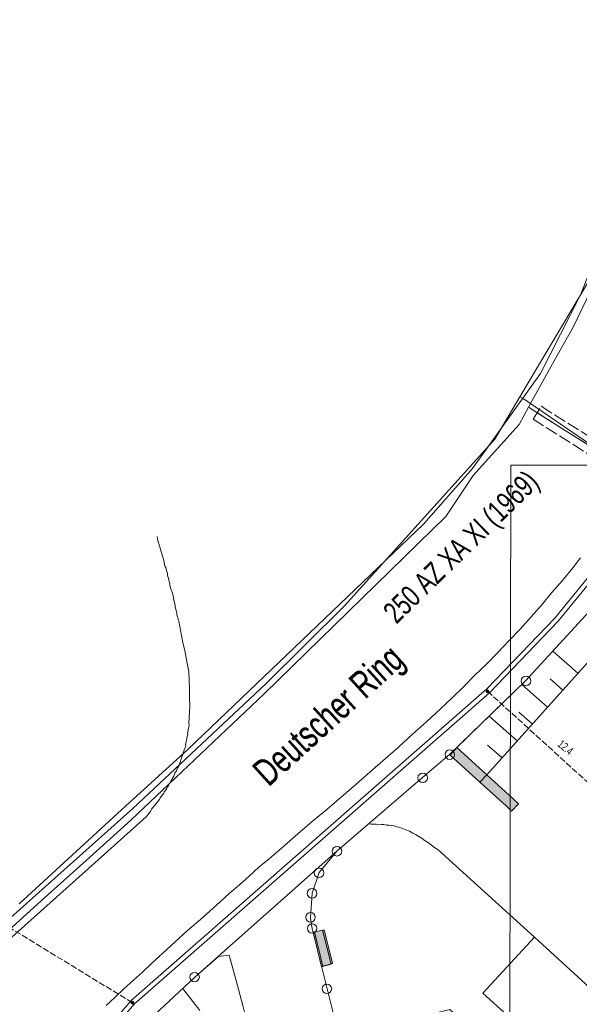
# Model space of a CAD drawing. Header units: metres. Extents: x -740 to 758, y -633 to 854.
# Tile 157 of 256: x -537 to -501, y 204 to 269. Entities that reach past the tile are written whole.
import ezdxf

# ---------------------------------------------------------------- set-up
doc = ezdxf.new("R2010")
doc.units = ezdxf.units.M
doc.header["$MEASUREMENT"] = 0
for name, pattern in [('416_125', [0.5408, 0.416, -0.1248]), ('416_416', [0.832, 0.416, -0.416]), ('832_208', [1.04, 0.832, -0.208])]:
    doc.linetypes.add(name, pattern=pattern)
for name, color, linetype in [('Gas.LOVION', 7, 'Continuous'), ('Gis.LOVION', 7, 'Continuous'), ('Grundkarte.LOVION', 7, 'Continuous'), ('Strom.LOVION', 7, 'Continuous'), ('StromBemass.LOVION', 7, 'Continuous'), ('ViewBounds.LOVION', 7, 'Continuous'), ('Wasser.LOVION', 7, 'Continuous')]:
    doc.layers.add(name, color=color, linetype=linetype)
doc.styles.add('ERSTELLTER_STIL_1', font='arial.ttf')

msp = doc.modelspace()

# ---------------------------------------------------------------- hatches: boundary and pattern name
at = {"layer": 'Grundkarte.LOVION', "linetype": 'Continuous', "lineweight": 18}
for points in [[(-509.043, 220.767), (-507.066, 218.98), (-506.611, 219.468), (-508.589, 221.255)], [(-504.531, 217.543), (-504.89, 217.892), (-506.611, 219.468), (-507.066, 218.98), (-505.345, 217.404), (-504.986, 217.055)], [(-518.067, 209.067), (-517.518, 206.786), (-516.886, 206.966), (-517.46, 209.215)], [(-516.801, 207.004), (-517.343, 209.226), (-517.982, 209.105), (-517.434, 206.824)]]:
    msp.add_hatch(color=254, dxfattribs=at).paths.add_polyline_path(points)
at = {"layer": 'StromBemass.LOVION', "linetype": 'Continuous', "lineweight": 13}
for points in [[(-506.499, 224.908), (-506.492, 224.918), (-506.486, 224.928), (-506.482, 224.939), (-506.479, 224.951), (-506.478, 224.963), (-506.478, 224.975), (-506.479, 224.987), (-506.482, 224.998), (-506.487, 225.009), (-506.492, 225.02), (-506.5, 225.029), (-506.508, 225.038), (-506.517, 225.045), (-506.527, 225.052), (-506.538, 225.057), (-506.549, 225.06), (-506.561, 225.063), (-506.573, 225.063), (-506.585, 225.063), (-506.596, 225.06), (-506.608, 225.057), (-506.618, 225.051), (-506.628, 225.045), (-506.638, 225.037), (-506.646, 225.029), (-506.653, 225.019), (-506.658, 225.009), (-506.663, 224.997), (-506.666, 224.986), (-506.667, 224.974), (-506.667, 224.962), (-506.666, 224.95), (-506.663, 224.939), (-506.658, 224.928), (-506.652, 224.917), (-506.645, 224.908), (-506.637, 224.899), (-506.628, 224.892), (-506.618, 224.885), (-506.607, 224.88), (-506.596, 224.877), (-506.584, 224.874), (-506.572, 224.874), (-506.56, 224.874), (-506.549, 224.877), (-506.537, 224.88), (-506.526, 224.885), (-506.516, 224.892), (-506.507, 224.9)], [(-529.925, 204.365), (-529.918, 204.375), (-529.912, 204.385), (-529.908, 204.397), (-529.905, 204.408), (-529.903, 204.42), (-529.903, 204.432), (-529.905, 204.444), (-529.908, 204.456), (-529.912, 204.467), (-529.918, 204.477), (-529.925, 204.487), (-529.934, 204.496), (-529.943, 204.504), (-529.953, 204.51), (-529.964, 204.515), (-529.975, 204.519), (-529.987, 204.521), (-529.999, 204.522), (-530.011, 204.521), (-530.023, 204.519), (-530.034, 204.515), (-530.045, 204.51), (-530.055, 204.503), (-530.065, 204.496), (-530.073, 204.487), (-530.08, 204.477), (-530.086, 204.466), (-530.09, 204.455), (-530.093, 204.444), (-530.094, 204.432), (-530.094, 204.42), (-530.093, 204.408), (-530.09, 204.396), (-530.085, 204.385), (-530.08, 204.374), (-530.072, 204.365), (-530.064, 204.356), (-530.055, 204.348), (-530.045, 204.342), (-530.034, 204.337), (-530.022, 204.333), (-530.011, 204.331), (-529.999, 204.33), (-529.987, 204.331), (-529.975, 204.333), (-529.963, 204.337), (-529.953, 204.342), (-529.942, 204.349), (-529.933, 204.356)]]:
    msp.add_hatch(color=7, dxfattribs=at).paths.add_polyline_path(points)

# ---------------------------------------------------------------- linework, layer by layer
at = {"layer": 'Gas.LOVION', "color": 1, "linetype": 'Continuous', "lineweight": 18}
for points in [[(-544.355, 203.911), (-538.635, 209.494), (-529.979, 217.242), (-521.219, 225.443), (-516.005, 230.608), (-506.088, 241.627), (-504.44, 244.418), (-499.908, 252.029), (-497.945, 257.038), (-495.508, 268.389), (-495.242, 280.179), (-496.393, 287.721), (-496.915, 291.246), (-501.322, 302.165), (-506.987, 311.882), (-514.903, 320.758), (-524.114, 327.601), (-534.803, 333.235), (-545.761, 337.395), (-555.377, 340.371), (-556.58, 340.741), (-570.122, 344.117), (-579.336, 344.044)], [(-504.44, 244.418), (-504.22, 244.292), (-493.959, 237.286), (-474.872, 220.118), (-475.993, 218.885)]]:
    msp.add_lwpolyline(points, dxfattribs=at)
at = {"layer": 'Grundkarte.LOVION', "color": 8, "linetype": 'Continuous', "lineweight": 18}
for points in [[(-483.137, 275.022), (-483.469, 269.049), (-484.302, 263.057), (-485.895, 256.074), (-488.04, 249.598), (-490.958, 243.165), (-493.508, 239.014), (-495.114, 236.404), (-499.327, 230.82), (-504.054, 225.658), (-509.075, 220.793), (-510.85, 219.29), (-516.521, 214.42), (-525.876, 206.116), (-530.264, 202.022)], [(-483.137, 275.022), (-483.469, 269.049), (-484.302, 263.057), (-485.895, 256.074), (-488.04, 249.598), (-490.958, 243.165), (-493.508, 239.014), (-495.114, 236.404), (-499.327, 230.82), (-504.054, 225.658), (-509.075, 220.793), (-510.85, 219.29), (-516.521, 214.42), (-525.876, 206.116), (-530.264, 202.022)], [(-445.05, 179.911), (-463.439, 175.424), (-474.403, 172.697), (-498.77, 195.2), (-499.377, 195.052), (-509.057, 203.978), (-516.358, 202.17), (-517.141, 205.345), (-518.148, 209.296), (-518.249, 210.025), (-518.143, 211.661), (-517.683, 213.006), (-516.521, 214.42), (-510.85, 219.29), (-509.075, 220.793), (-504.054, 225.658), (-499.327, 230.82), (-495.114, 236.404), (-493.508, 239.014), (-484.604, 230.782), (-438.315, 188.107)], [(-528.365, 235.193), (-528.31, 234.932), (-528.217, 234.586), (-528.092, 234.214), (-527.906, 233.523), (-527.894, 233.406), (-527.851, 233.263), (-527.781, 233.151), (-527.769, 233.034), (-527.682, 232.747), (-527.671, 232.63), (-527.584, 232.343), (-527.572, 232.226), (-527.529, 232.082), (-527.517, 231.965), (-527.43, 231.678), (-527.392, 231.593), (-527.348, 231.45), (-527.337, 231.333), (-527.293, 231.189), (-527.282, 231.072), (-527.238, 230.928), (-527.227, 230.811), (-527.183, 230.668), (-527.172, 230.551), (-527.128, 230.407), (-527.117, 230.29), (-527.073, 230.147), (-527.062, 230.029), (-527.018, 229.886), (-526.98, 229.801), (-526.969, 229.684), (-526.931, 229.599), (-526.677, 228.205), (-526.534, 227.657), (-526.28, 226.264), (-526.23, 225.145), (-526.231, 224.554), (-526.206, 223.995), (-526.273, 222.865), (-526.261, 222.748), (-526.276, 222.599), (-526.323, 222.476), (-526.312, 222.359), (-526.359, 222.236), (-526.348, 222.119), (-526.395, 221.996), (-526.41, 221.847), (-526.43, 221.756), (-526.445, 221.607), (-526.492, 221.484), (-526.481, 221.367), (-526.575, 221.122), (-526.596, 221.031), (-526.643, 220.908), (-526.664, 220.817), (-526.805, 220.449), (-526.826, 220.358), (-526.967, 219.99), (-527.02, 219.925), (-527.114, 219.68), (-527.193, 219.583), (-527.214, 219.493), (-527.261, 219.37), (-527.34, 219.273), (-527.387, 219.151), (-527.467, 219.054), (-527.487, 218.963), (-527.566, 218.867), (-527.614, 218.744), (-527.693, 218.648), (-527.74, 218.525), (-527.898, 218.332), (-527.919, 218.241), (-528.157, 217.952), (-528.204, 217.829), (-528.732, 217.187), (-528.806, 217.032), (-529.096, 216.678), (-539.669, 207.221)], [(-531.723, 204.244), (-531.125, 204.776), (-530.558, 205.333), (-529.934, 205.897), (-529.335, 206.428), (-528.769, 206.986), (-527.467, 208.178), (-526.842, 208.741), (-526.191, 209.337), (-525.508, 209.906), (-524.883, 210.47), (-524.232, 211.065), (-523.608, 211.629), (-522.924, 212.198), (-522.273, 212.794), (-521.649, 213.357), (-520.965, 213.926), (-520.012, 214.758), (-519.086, 215.558), (-518.132, 216.391), (-517.174, 217.164), (-515.267, 218.828), (-514.341, 219.628), (-512.435, 221.292), (-511.514, 222.151), (-510.587, 222.951), (-509.666, 223.809), (-508.909, 224.533), (-508.126, 225.29), (-507.401, 226.04), (-506.618, 226.797), (-505.894, 227.547), (-505.143, 228.33), (-504.418, 229.081), (-503.699, 229.89), (-503.007, 230.667), (-502.32, 231.503), (-501.627, 232.28), (-500.941, 233.115), (-500.444, 233.785)], [(-503.465, 208.751), (-509.821, 214.514), (-510.072, 214.666), (-510.458, 214.983), (-510.677, 215.11), (-510.87, 215.268), (-511.309, 215.521), (-511.496, 215.621), (-511.715, 215.747), (-511.961, 215.841), (-512.174, 215.909), (-512.42, 216.003), (-512.569, 216.018), (-512.724, 216.092), (-512.873, 216.107), (-513.055, 216.148), (-513.23, 216.131), (-513.412, 216.172), (-513.561, 216.187), (-513.737, 216.17), (-513.918, 216.211), (-514.094, 216.194), (-514.243, 216.209), (-514.451, 216.218)], [(-550.187, 161.534), (-550.192, 163.1), (-549.684, 169.09), (-548.489, 175), (-546.854, 179.741), (-544.812, 184.256), (-542.497, 188.383), (-541.866, 187.972), (-540.632, 189.866), (-535.663, 196.175), (-530.264, 202.022), (-525.876, 206.116), (-516.521, 214.42), (-517.683, 213.006), (-518.143, 211.661), (-518.249, 210.025), (-518.148, 209.296), (-517.141, 205.345), (-516.358, 202.17), (-513.703, 191.642), (-512.986, 188.845), (-505.431, 158.727), (-509.01, 157.846), (-537.396, 151.021)]]:
    msp.add_lwpolyline(points, dxfattribs=at)
at = {"layer": 'Grundkarte.LOVION', "color": 253, "linetype": 'Continuous', "lineweight": 18}
msp.add_lwpolyline([(-550.187, 161.534), (-550.192, 163.1), (-549.684, 169.09), (-548.489, 175), (-546.854, 179.741), (-544.812, 184.256), (-542.497, 188.383), (-541.866, 187.972), (-540.632, 189.866), (-535.663, 196.175), (-530.264, 202.022), (-525.876, 206.116), (-516.521, 214.42), (-510.85, 219.29), (-509.075, 220.793), (-504.054, 225.658), (-499.327, 230.82), (-495.114, 236.404), (-493.508, 239.014), (-484.604, 230.782), (-438.315, 188.107)], dxfattribs=at)
at = {"layer": 'Grundkarte.LOVION', "color": 7, "linetype": 'Continuous', "lineweight": 13}
for points in [[(-486.603, 228.547), (-484.604, 230.782), (-493.508, 239.014), (-495.114, 236.404), (-499.327, 230.82), (-504.054, 225.658), (-508.589, 221.255), (-506.611, 219.468), (-493.284, 234.307)], [(-509.043, 220.767), (-508.589, 221.255), (-506.611, 219.468), (-507.066, 218.98)], [(-504.531, 217.543), (-504.986, 217.055), (-505.345, 217.404), (-507.066, 218.98), (-506.611, 219.468), (-504.89, 217.892)], [(-518.067, 209.067), (-517.46, 209.215), (-516.886, 206.966), (-517.518, 206.786)], [(-516.801, 207.004), (-517.434, 206.824), (-517.982, 209.105), (-517.343, 209.226)]]:
    msp.add_lwpolyline(points, close=True, dxfattribs=at)
for points in [[(-500.616, 226.172), (-502.235, 227.61)], [(-501.599, 225.041), (-502.441, 225.787)], [(-502.615, 223.937), (-504.297, 225.428)], [(-503.63, 222.833), (-504.503, 223.605)], [(-504.613, 221.702), (-506.456, 223.325)], [(-505.628, 220.598), (-506.566, 221.423)], [(-532.421, 198.087), (-533.151, 198.903), (-530.264, 202.022), (-525.876, 206.116), (-524.325, 207.48), (-523.622, 207.549), (-522.989, 205.305), (-522.699, 204.151), (-522.464, 203.258), (-522.325, 202.444), (-522.166, 201.721), (-521.938, 200.295), (-522.516, 199.854)], [(-525.542, 203.903), (-526.692, 205.386)]]:
    msp.add_lwpolyline(points, dxfattribs=at)
at = {"layer": 'Grundkarte.LOVION', "color": 8, "linetype": 'Continuous', "lineweight": 18}
msp.add_lwpolyline([(-503.465, 208.751), (-506.886, 205.047), (-485.158, 185.359), (-481.843, 188.934)], close=True, dxfattribs=at)
at = {"layer": 'Grundkarte.LOVION', "color": 9, "linetype": 'Continuous', "lineweight": 18}
for centre, radius in [((-504.029, 225.661), 0.315), ((-509.057, 220.794), 0.313), ((-510.845, 219.263), 0.314), ((-516.5, 214.416), 0.313), ((-517.685, 212.989), 0.314), ((-518.147, 211.639), 0.313), ((-518.245, 210.056), 0.314), ((-518.144, 209.32), 0.311), ((-525.892, 206.113), 0.312), ((-517.164, 205.338), 0.314)]:
    msp.add_circle(centre, radius, dxfattribs=at)
at = {"layer": 'Strom.LOVION', "color": 1, "linetype": 'Continuous', "lineweight": 18}
for points in [[(-484.492, 283.594), (-484.421, 278.178), (-484.427, 276.729), (-484.35, 273.219), (-484.661, 269.598), (-485.347, 264.831), (-487.087, 257.538), (-489.879, 249.063), (-493.075, 242.751), (-497.28, 235.734), (-502.124, 229.808), (-506.617, 225.127), (-530.084, 204.567), (-538.832, 194.283), (-544.77, 184.275), (-545.479, 182.757), (-546.352, 181.105), (-547.487, 178.807), (-548.924, 175.977), (-549.203, 173.837), (-550.078, 169.495), (-550.448, 165.868), (-550.508, 161.798)], [(-484.343, 283.579), (-484.258, 278.179), (-484.173, 276.547), (-484.062, 273.144), (-484.362, 269.568), (-485.039, 264.847), (-486.812, 257.447), (-489.591, 248.988), (-492.85, 242.566), (-497.039, 235.536), (-501.913, 229.607), (-506.445, 224.878), (-529.857, 204.353), (-538.103, 194.68), (-538.581, 194.131), (-544.376, 184.328), (-545.327, 182.417), (-545.569, 182.32), (-545.819, 182.31), (-546.024, 182.29), (-546.156, 182.129), (-546.43, 181.6)]]:
    msp.add_lwpolyline(points, dxfattribs=at)
at = {"layer": 'Strom.LOVION', "color": 94, "linetype": 'Continuous', "lineweight": 18}
msp.add_lwpolyline([(-537.476, 210.938), (-530.451, 217.388), (-526.328, 221.161), (-510.785, 236.01), (-507.553, 239.681), (-503.068, 245.956), (-500.427, 251.136), (-497.856, 257.638), (-496.109, 266.38), (-495.544, 272.539)], dxfattribs=at)
at = {"layer": 'StromBemass.LOVION', "color": 7, "linetype": '416_125', "lineweight": 13}
for points in [[(-506.574, 224.983), (-497.393, 216.63)], [(-529.996, 204.413), (-558.732, 222.027)]]:
    msp.add_lwpolyline(points, dxfattribs=at)
at = {"layer": 'StromBemass.LOVION', "color": 7, "linetype": 'Continuous', "lineweight": 13}
for centre, radius in [((-506.572, 224.968), 0.0948), ((-529.999, 204.426), 0.0957)]:
    msp.add_circle(centre, radius, dxfattribs=at)
at = {"layer": 'ViewBounds.LOVION', "color": 1, "linetype": 'Continuous', "lineweight": 18}
msp.add_lwpolyline([(528.379, 238.399), (527.852, -123.837), (-505.561, -122.336), (-505.035, 239.901)], close=True, dxfattribs=at)
at = {"layer": 'Wasser.LOVION', "color": 150, "linetype": 'Continuous', "lineweight": 18}
for points in [[(-538.937, 208.504), (-535.991, 211.172), (-533.042, 213.81), (-530.096, 216.477), (-527.162, 219.261), (-524.24, 222.03), (-521.306, 224.814), (-509.326, 236.507), (-507.507, 239.212), (-504.483, 242.596), (-503.87, 243.735), (-502.589, 246.047), (-501.468, 248.034), (-501.052, 248.769), (-500.939, 248.972), (-499.72, 251.471), (-499.487, 251.952), (-498.884, 253.341), (-497.279, 257.029), (-496.146, 260.864), (-495.347, 264.785), (-494.898, 268.804), (-494.63, 272.864)], [(-503.87, 243.735), (-503.777, 243.685), (-503.287, 243.363), (-493.773, 237.348), (-491.869, 235.702), (-485.016, 229.855), (-475.509, 221.341), (-476.046, 218.821)]]:
    msp.add_lwpolyline(points, dxfattribs=at)
at = {"layer": 'Wasser.LOVION', "color": 7, "linetype": '832_208', "lineweight": 13}
msp.add_lwpolyline([(-475.55, 218.736), (-476.529, 218.921), (-476.067, 221.154), (-485.349, 229.482), (-492.185, 235.316), (-494.074, 236.949), (-503.556, 242.938), (-503.019, 243.789), (-493.472, 237.747), (-491.536, 236.074), (-484.683, 230.227), (-474.964, 221.513)], close=True, dxfattribs=at)
at = {"layer": 'Wasser.LOVION', "color": 252, "linetype": '416_416', "lineweight": 18}
msp.add_lwpolyline([(-476.046, 218.821), (-475.509, 221.341), (-485.016, 229.855), (-493.773, 237.348), (-503.287, 243.363)], dxfattribs=at)

# ---------------------------------------------------------------- texts
at = {"layer": 'Gis.LOVION', "color": 44, "linetype": 'Continuous', "lineweight": 18, "char_height": 1.77844, "attachment_point": 7, "style": 'ERSTELLTER_STIL_1'}
for insert, rotation in [((-520.667, 218.243), 42.24398), ((-520.662, 218.249), 42.24398), ((-520.652, 218.224), 42.24396)]:
    msp.add_mtext('{\\A1;\\W0.71562x;Deutscher Ring}', dxfattribs=dict(at, insert=insert, rotation=rotation))
at = {"layer": 'StromBemass.LOVION', "color": 7, "linetype": 'Continuous', "lineweight": 13, "insert": (-501.994, 221.395), "char_height": 0.53355, "attachment_point": 7, "rotation": 320.58413, "style": 'ERSTELLTER_STIL_1'}
msp.add_mtext('{\\A1;\\W0.71558x;12.4}', dxfattribs=at)
at = {"layer": 'Wasser.LOVION', "color": 150, "linetype": 'Continuous', "lineweight": 18, "insert": (-512.281, 229.066), "char_height": 1.42279, "attachment_point": 7, "rotation": 44.30372, "style": 'ERSTELLTER_STIL_1'}
msp.add_mtext('{\\A1;\\W0.72425x;250 AZ XA XI (1969)}', dxfattribs=at)

doc.saveas('drawing.dxf')
